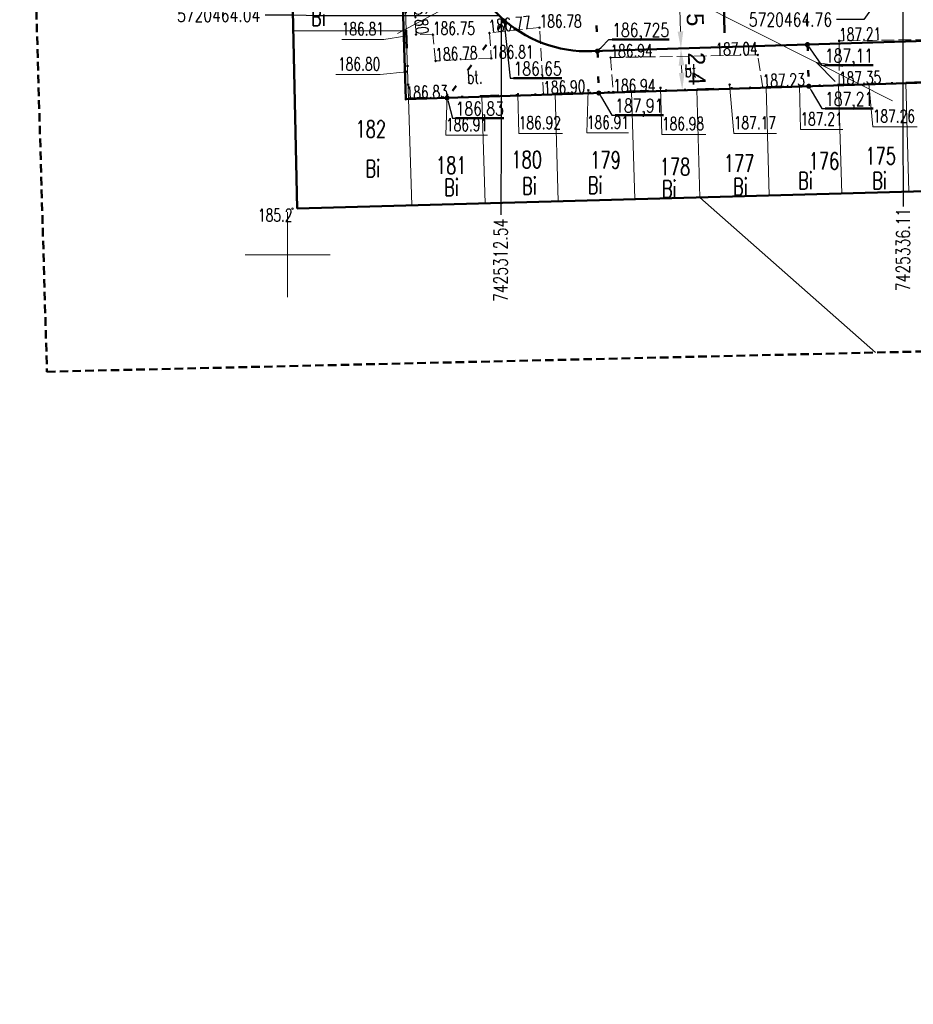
# Model space of a CAD drawing. Header units: metres. Extents: x 0 to 7425707, y -302 to 5720571.
# Tile 23 of 50: x 7425284 to 7425337, y 5720406 to 5720464. Entities that reach past the tile are written whole.
import ezdxf
from ezdxf import colors
from ezdxf.entities.mleader import LeaderData, LeaderLine
from ezdxf.enums import TextEntityAlignment as Align
from ezdxf.math import Vec2, Vec3

# ---------------------------------------------------------------- set-up
doc = ezdxf.new("R2010")
doc.units = ezdxf.units.M
doc.header["$LTSCALE"] = 0.5
doc.header["$PDMODE"] = 33
doc.header["$PDSIZE"] = 0.3
for name, pattern in [('1', [0]), ('13', [4, 1, -1, 0, -1, 0, -1]), ('1_1', [0]), ('1_2', [1.5, 1, -0.5]), ('1_EGBU_A', [0]), ('1_OTKJ', [2, 1.5, -0.5]), ('1_OTKU', [2, 1.5, -0.5]), ('1_SUEP_A', [0]), ('EGBB02', [2, 0.5, -1.5]), ('GUZ', [1.4, 0.7, -0.7])]:
    doc.linetypes.add(name, pattern=pattern)
doc.layers.get('0').update_dxf_attribs({"color": 250, "linetype": 'CONTINUOUS', "lineweight": 100})
doc.layers.get('Defpoints').update_dxf_attribs({"linetype": 'CONTINUOUS'})
for name, color, linetype, lineweight in [('DZIALKI_L_0', 7, '1', 18), ('EGBB_L_0', 7, '1_EGBU_A', 50), ('granica_PD', 6, '13', 50), ('H_WJAZDY_GARAZ_T_0', 7, 'CONTINUOUS', 18), ('kraweznik', 1, '1', 50), ('KRZYZE_LINIA_L_0', 7, '1_1', 20), ('NUMERY_DZIALEK_T_0', 7, 'CONTINUOUS', 18), ('OTK_E_T_3', 7, 'CONTINUOUS', 0), ('OTK_L_0', 7, '1_OTKJ', 18), ('OTK_L_4', 7, '1_OTKU', 18), ('OTR_T_0', 7, 'CONTINUOUS', 18), ('OTR_T_1', 7, 'CONTINUOUS', 18), ('SUEP_L_0', 1, '1_SUEP_A', 18)]:
    doc.layers.add(name, color=color, linetype=linetype, lineweight=lineweight)
for name, color, linetype, lineweight, true_color in [('NUMERY_UZYTKOW_T_0', 7, 'CONTINUOUS', 18, 0x008000), ('UZYTKI_L_0', 7, 'GUZ', 18, 0x008000), ('ZAKRES_OPRACOWANIA_L_0', 7, '1_2', 50, 0x00ea00)]:
    doc.layers.add(name, color=color, linetype=linetype, lineweight=lineweight, true_color=true_color)
doc.styles.add('PZT_1_500', font='arial.ttf')
doc.styles.get("Standard").update_dxf_attribs({"font": 'Simplex.SHX', "width": 0.75})
doc.dimstyles.new('PZT_1_500', dxfattribs={"dimtxt": 1, "dimasz": 1, "dimexe": 1, "dimexo": 2, "dimgap": 0.2, "dimtad": 1, "dimdec": 1, "dimzin": 1, "dimtxsty": 'PZT_1_500', "dimcen": 2.5, "dimclrd": 3, "dimclre": 3, "dimclrt": 3, "dimazin": 0, "dimtfac": 1, "dimtdec": 1, "dimtmove": 0, "dimatfit": 3, "dimfxl": 1, "dimfxlon": 1, "dimlwd": 18, "dimlwe": 18, "dimarcsym": 0})
doc.dimstyles.get("Standard").update_dxf_attribs({"dimtxt": 1, "dimasz": 1, "dimexe": 1, "dimexo": 1, "dimgap": 1, "dimtad": 1, "dimtxsty": 'Standard', "dimcen": 2.5, "dimadec": 0, "dimazin": 0, "dimtfac": 1, "dimtmove": 0, "dimatfit": 3, "dimfxl": 1, "dimarcsym": 0})

# ---------------------------------------------------------------- blocks, each defined once
blk = doc.blocks.new('1_OTRS')
at = {"linetype": 'Continuous'}
blk.add_circle((0, 0), 0.045, dxfattribs=at)
blk = doc.blocks.new('1_OTRN')
at = {"linetype": 'Continuous'}
blk.add_circle((0, 0), 0.045, dxfattribs=at)
blk = doc.blocks.new('*D863')
at = {"layer": 'Defpoints', "color": 0, "linetype": 'Continuous'}
for p in [(7425372.554, 5720507.935), (7425388.546, 5720507.922), (0, 0)]:
    blk.add_point(p, dxfattribs=at)
at = {"layer": 'kraweznik', "color": 0, "linetype": '1', "lineweight": -2}
for p, q in [((7425372.617, 5720507.935), (7425385.346, 5720507.935)), ((7425385.346, 5720507.935), (7425386.946, 5720507.922)), ((7425386.946, 5720507.922), (7425388.546, 5720507.922))]:
    blk.add_line(p, q, dxfattribs=at)
at = {"layer": 'kraweznik', "color": 0, "linetype": 'Continuous', "lineweight": 18, "insert": (7425391.278, 5720507.922), "char_height": 0.8, "attachment_point": 5}
blk.add_mtext('\\A1;5720507.94', dxfattribs=at)
blk = doc.blocks.new('*D859')
at = {"layer": 'Defpoints', "color": 0, "linetype": 'Continuous'}
for p in [(7425306.251, 5720539.77), (7425315.078, 5720539.753), (0, 0)]:
    blk.add_point(p, dxfattribs=at)
at = {"layer": 'kraweznik', "color": 0, "linetype": '1', "lineweight": -2}
for p, q in [((7425307.851, 5720539.77), (7425306.251, 5720539.77)), ((7425309.451, 5720539.753), (7425307.851, 5720539.77)), ((7425315.015, 5720539.753), (7425309.451, 5720539.753))]:
    blk.add_line(p, q, dxfattribs=at)
at = {"layer": 'kraweznik', "color": 0, "linetype": 'Continuous', "lineweight": 18, "insert": (7425303.532, 5720539.77), "char_height": 0.8, "attachment_point": 5}
blk.add_mtext('\\A1;5720539.75', dxfattribs=at)
blk = doc.blocks.new('*D862')
at = {"layer": 'Defpoints', "color": 0, "linetype": 'Continuous'}
for p in [(7425372.559, 5720507.933), (7425372.582, 5720499.481), (0, 0)]:
    blk.add_point(p, dxfattribs=at)
at = {"layer": 'kraweznik', "color": 0, "linetype": '1', "lineweight": -2}
for p, q in [((7425372.559, 5720507.87), (7425372.559, 5720502.681)), ((7425372.559, 5720502.681), (7425372.582, 5720501.081)), ((7425372.582, 5720501.081), (7425372.582, 5720499.481))]:
    blk.add_line(p, q, dxfattribs=at)
at = {"layer": 'kraweznik', "color": 0, "linetype": 'Continuous', "lineweight": 18, "insert": (7425372.582, 5720496.776), "char_height": 0.8, "attachment_point": 5, "rotation": 90}
blk.add_mtext('\\A1;7425372.56', dxfattribs=at)
blk = doc.blocks.new('*D858')
at = {"layer": 'Defpoints', "color": 0, "linetype": 'Continuous'}
for p in [(7425313.97, 5720548.332), (7425315.075, 5720539.82), (0, 0)]:
    blk.add_point(p, dxfattribs=at)
at = {"layer": 'kraweznik', "color": 0, "linetype": '1', "lineweight": -2}
for p, q in [((7425313.97, 5720546.732), (7425313.97, 5720548.332)), ((7425315.075, 5720545.132), (7425313.97, 5720546.732)), ((7425315.075, 5720539.883), (7425315.075, 5720545.132))]:
    blk.add_line(p, q, dxfattribs=at)
at = {"layer": 'kraweznik', "color": 0, "linetype": 'Continuous', "lineweight": 18, "insert": (7425313.97, 5720550.993), "char_height": 0.8, "attachment_point": 5, "rotation": 90}
blk.add_mtext('\\A1;7425315.08', dxfattribs=at)
blk = doc.blocks.new('*D857')
at = {"layer": 'Defpoints', "color": 0, "linetype": 'Continuous'}
for p in [(7425346.473, 5720546.48), (7425346.452, 5720522.385), (0, 0)]:
    blk.add_point(p, dxfattribs=at)
at = {"layer": 'kraweznik', "color": 0, "linetype": '1', "lineweight": -2}
for p, q in [((7425346.473, 5720544.88), (7425346.473, 5720546.48)), ((7425346.452, 5720543.28), (7425346.473, 5720544.88)), ((7425346.452, 5720522.448), (7425346.452, 5720543.28))]:
    blk.add_line(p, q, dxfattribs=at)
at = {"layer": 'kraweznik', "color": 0, "linetype": 'Continuous', "lineweight": 18, "insert": (7425346.473, 5720549.199), "char_height": 0.8, "attachment_point": 5, "rotation": 90}
blk.add_mtext('\\A1;7425346.45', dxfattribs=at)
blk = doc.blocks.new('*D860')
at = {"layer": 'Defpoints', "color": 0, "linetype": 'Continuous'}
for p in [(7425356.387, 5720540.25), (7425356.379, 5720516.89), (0, 0)]:
    blk.add_point(p, dxfattribs=at)
at = {"layer": 'kraweznik', "color": 0, "linetype": '1', "lineweight": -2}
for p, q in [((7425356.387, 5720538.65), (7425356.387, 5720540.25)), ((7425356.379, 5720537.05), (7425356.387, 5720538.65)), ((7425356.379, 5720516.952), (7425356.379, 5720537.05))]:
    blk.add_line(p, q, dxfattribs=at)
at = {"layer": 'kraweznik', "color": 0, "linetype": 'Continuous', "lineweight": 18, "insert": (7425356.387, 5720542.969), "char_height": 0.8, "attachment_point": 5, "rotation": 90}
blk.add_mtext('\\A1;7425356.38', dxfattribs=at)
blk = doc.blocks.new('*D861')
at = {"layer": 'Defpoints', "color": 0, "linetype": 'Continuous'}
for p in [(7425356.379, 5720516.89), (7425370.755, 5720516.917), (0, 0)]:
    blk.add_point(p, dxfattribs=at)
at = {"layer": 'kraweznik', "color": 0, "linetype": '1', "lineweight": -2}
for p, q in [((7425356.441, 5720516.89), (7425367.555, 5720516.89)), ((7425367.555, 5720516.89), (7425369.155, 5720516.917)), ((7425369.155, 5720516.917), (7425370.755, 5720516.917))]:
    blk.add_line(p, q, dxfattribs=at)
at = {"layer": 'kraweznik', "color": 0, "linetype": 'Continuous', "lineweight": 18, "insert": (7425373.402, 5720516.917), "char_height": 0.8, "attachment_point": 5}
blk.add_mtext('\\A1;5720516.89', dxfattribs=at)
blk = doc.blocks.new('*D864')
at = {"layer": 'Defpoints', "color": 0, "linetype": 'Continuous'}
for p in [(7425346.452, 5720522.385), (7425363.296, 5720522.396), (0, 0)]:
    blk.add_point(p, dxfattribs=at)
at = {"layer": 'kraweznik', "color": 0, "linetype": '1', "lineweight": -2}
for p, q in [((7425346.514, 5720522.385), (7425360.096, 5720522.385)), ((7425360.096, 5720522.385), (7425361.696, 5720522.396)), ((7425361.696, 5720522.396), (7425363.296, 5720522.396))]:
    blk.add_line(p, q, dxfattribs=at)
at = {"layer": 'kraweznik', "color": 0, "linetype": 'Continuous', "lineweight": 18, "insert": (7425366, 5720522.396), "char_height": 0.8, "attachment_point": 5}
blk.add_mtext('\\A1;5720522.39', dxfattribs=at)
blk = doc.blocks.new('*D867')
at = {"layer": 'Defpoints', "color": 0, "linetype": 'Continuous'}
for p in [(7425310.256, 5720522.817), (7425311.343, 5720502.677), (0, 0)]:
    blk.add_point(p, dxfattribs=at)
at = {"layer": 'kraweznik', "color": 0, "linetype": '1', "lineweight": -2}
for p, q in [((7425310.256, 5720521.217), (7425310.256, 5720522.817)), ((7425311.343, 5720519.617), (7425310.256, 5720521.217)), ((7425311.343, 5720502.739), (7425311.343, 5720519.617))]:
    blk.add_line(p, q, dxfattribs=at)
at = {"layer": 'kraweznik', "color": 0, "linetype": 'Continuous', "lineweight": 18, "insert": (7425310.256, 5720525.435), "char_height": 0.8, "attachment_point": 5, "rotation": 90}
blk.add_mtext('\\A1;7425311.34', dxfattribs=at)
blk = doc.blocks.new('*D868')
at = {"layer": 'Defpoints', "color": 0, "linetype": 'Continuous'}
for p in [(7425298.267, 5720502.707), (7425311.343, 5720502.677), (0, 0)]:
    blk.add_point(p, dxfattribs=at)
at = {"layer": 'kraweznik', "color": 0, "linetype": '1', "lineweight": -2}
for p, q in [((7425299.867, 5720502.707), (7425298.267, 5720502.707)), ((7425301.467, 5720502.677), (7425299.867, 5720502.707)), ((7425311.281, 5720502.677), (7425301.467, 5720502.677))]:
    blk.add_line(p, q, dxfattribs=at)
at = {"layer": 'kraweznik', "color": 0, "linetype": 'Continuous', "lineweight": 18, "insert": (7425295.548, 5720502.707), "char_height": 0.8, "attachment_point": 5}
blk.add_mtext('\\A1;5720502.68', dxfattribs=at)
blk = doc.blocks.new('*D869')
at = {"layer": 'Defpoints', "color": 0, "linetype": 'Continuous'}
for p in [(7425336.114, 5720464.764), (7425336.129, 5720452.838), (0, 0)]:
    blk.add_point(p, dxfattribs=at)
at = {"layer": 'kraweznik', "color": 0, "linetype": '1', "lineweight": -2}
for p, q in [((7425336.114, 5720464.702), (7425336.114, 5720456.038)), ((7425336.114, 5720456.038), (7425336.129, 5720454.438)), ((7425336.129, 5720454.438), (7425336.129, 5720452.838))]:
    blk.add_line(p, q, dxfattribs=at)
at = {"layer": 'kraweznik', "color": 0, "linetype": 'Continuous', "lineweight": 18, "insert": (7425336.129, 5720450.305), "char_height": 0.8, "attachment_point": 5, "rotation": 90}
blk.add_mtext('\\A1;7425336.11', dxfattribs=at)
blk = doc.blocks.new('*D870')
at = {"layer": 'Defpoints', "color": 0, "linetype": 'Continuous'}
for p in [(7425312.536, 5720464.037), (7425312.512, 5720452.345), (0, 0)]:
    blk.add_point(p, dxfattribs=at)
at = {"layer": 'kraweznik', "color": 0, "linetype": '1', "lineweight": -2}
for p, q in [((7425312.536, 5720463.974), (7425312.536, 5720455.545)), ((7425312.536, 5720455.545), (7425312.512, 5720453.945)), ((7425312.512, 5720453.945), (7425312.512, 5720452.345))]:
    blk.add_line(p, q, dxfattribs=at)
at = {"layer": 'kraweznik', "color": 0, "linetype": 'Continuous', "lineweight": 18, "insert": (7425312.512, 5720449.67), "char_height": 0.8, "attachment_point": 5, "rotation": 90}
blk.add_mtext('\\A1;7425312.54', dxfattribs=at)
blk = doc.blocks.new('*D871')
at = {"layer": 'Defpoints', "color": 0, "linetype": 'Continuous'}
for p in [(7425298.684, 5720464.072), (7425312.536, 5720464.037), (0, 0)]:
    blk.add_point(p, dxfattribs=at)
at = {"layer": 'kraweznik', "color": 0, "linetype": '1', "lineweight": -2}
for p, q in [((7425300.284, 5720464.072), (7425298.684, 5720464.072)), ((7425301.884, 5720464.037), (7425300.284, 5720464.072)), ((7425312.473, 5720464.037), (7425301.884, 5720464.037))]:
    blk.add_line(p, q, dxfattribs=at)
at = {"layer": 'kraweznik', "color": 0, "linetype": 'Continuous', "lineweight": 18, "insert": (7425295.951, 5720464.072), "char_height": 0.8, "attachment_point": 5}
blk.add_mtext('\\A1;5720464.04', dxfattribs=at)
blk = doc.blocks.new('*D872')
at = {"layer": 'Defpoints', "color": 0, "linetype": 'Continuous'}
for p in [(7425357.967, 5720465.439), (7425376.737, 5720465.474), (0, 0)]:
    blk.add_point(p, dxfattribs=at)
at = {"layer": 'kraweznik', "color": 0, "linetype": '1', "lineweight": -2}
for p, q in [((7425358.029, 5720465.439), (7425373.537, 5720465.439)), ((7425373.537, 5720465.439), (7425375.137, 5720465.474)), ((7425375.137, 5720465.474), (7425376.737, 5720465.474))]:
    blk.add_line(p, q, dxfattribs=at)
at = {"layer": 'kraweznik', "color": 0, "linetype": 'Continuous', "lineweight": 18, "insert": (7425379.47, 5720465.474), "char_height": 0.8, "attachment_point": 5}
blk.add_mtext('\\A1;5720465.44', dxfattribs=at)
blk = doc.blocks.new('*D873')
at = {"layer": 'Defpoints', "color": 0, "linetype": 'Continuous'}
for p in [(7425357.967, 5720465.439), (7425357.974, 5720452.683), (0, 0)]:
    blk.add_point(p, dxfattribs=at)
at = {"layer": 'kraweznik', "color": 0, "linetype": '1', "lineweight": -2}
for p, q in [((7425357.967, 5720465.376), (7425357.967, 5720455.883)), ((7425357.967, 5720455.883), (7425357.974, 5720454.283)), ((7425357.974, 5720454.283), (7425357.974, 5720452.683))]:
    blk.add_line(p, q, dxfattribs=at)
at = {"layer": 'kraweznik', "color": 0, "linetype": 'Continuous', "lineweight": 18, "insert": (7425357.974, 5720449.964), "char_height": 0.8, "attachment_point": 5, "rotation": 90}
blk.add_mtext('\\A1;7425357.97', dxfattribs=at)
blk = doc.blocks.new('*D876')
at = {"layer": 'Defpoints', "color": 0, "linetype": 'Continuous'}
for p in [(7425336.114, 5720464.764), (7425332.225, 5720463.807), (0, 0)]:
    blk.add_point(p, dxfattribs=at)
at = {"layer": 'kraweznik', "color": 0, "linetype": '1', "lineweight": -2}
for p, q in [((7425334.514, 5720464.764), (7425333.825, 5720463.807)), ((7425336.052, 5720464.764), (7425334.514, 5720464.764)), ((7425333.825, 5720463.807), (7425332.225, 5720463.807))]:
    blk.add_line(p, q, dxfattribs=at)
at = {"layer": 'kraweznik', "color": 0, "linetype": 'Continuous', "lineweight": 18, "insert": (7425329.521, 5720463.807), "char_height": 0.8, "attachment_point": 5}
blk.add_mtext('\\A1;5720464.76', dxfattribs=at)
blk = doc.blocks.new('*D879')
at = {"layer": 'Defpoints', "color": 0, "linetype": 'Continuous'}
for p in [(7425325.676, 5720501.48), (7425334.975, 5720501.654), (0, 0)]:
    blk.add_point(p, dxfattribs=at)
at = {"layer": 'kraweznik', "color": 0, "linetype": '1', "lineweight": -2}
for p, q in [((7425327.276, 5720501.48), (7425325.676, 5720501.48)), ((7425328.876, 5720501.654), (7425327.276, 5720501.48)), ((7425334.913, 5720501.654), (7425328.876, 5720501.654))]:
    blk.add_line(p, q, dxfattribs=at)
at = {"layer": 'kraweznik', "color": 0, "linetype": 'Continuous', "lineweight": 18, "insert": (7425323.015, 5720501.48), "char_height": 0.8, "attachment_point": 5}
blk.add_mtext('\\A1;5720501.65', dxfattribs=at)
blk = doc.blocks.new('*D880')
at = {"layer": 'Defpoints', "color": 0, "linetype": 'Continuous'}
for p in [(7425335.051, 5720552.379), (7425334.975, 5720501.654), (0, 0)]:
    blk.add_point(p, dxfattribs=at)
at = {"layer": 'kraweznik', "color": 0, "linetype": '1', "lineweight": -2}
for p, q in [((7425335.051, 5720550.779), (7425335.051, 5720552.379)), ((7425334.975, 5720549.179), (7425335.051, 5720550.779)), ((7425334.975, 5720501.716), (7425334.975, 5720549.179))]:
    blk.add_line(p, q, dxfattribs=at)
at = {"layer": 'kraweznik', "color": 0, "linetype": 'Continuous', "lineweight": 18, "insert": (7425335.051, 5720555.098), "char_height": 0.8, "attachment_point": 5, "rotation": 90}
blk.add_mtext('\\A1;7425334.98', dxfattribs=at)
blk = doc.blocks.new('*D881')
at = {"layer": 'Defpoints', "color": 0, "linetype": 'Continuous'}
for p in [(7425329.518, 5720503.859), (7425335.962, 5720503.437), (0, 0)]:
    blk.add_point(p, dxfattribs=at)
at = {"layer": 'kraweznik', "color": 0, "linetype": '1', "lineweight": -2}
for p, q in [((7425331.118, 5720503.859), (7425329.518, 5720503.859)), ((7425332.718, 5720503.437), (7425331.118, 5720503.859)), ((7425335.9, 5720503.437), (7425332.718, 5720503.437))]:
    blk.add_line(p, q, dxfattribs=at)
at = {"layer": 'kraweznik', "color": 0, "linetype": 'Continuous', "lineweight": 18, "insert": (7425326.785, 5720503.859), "char_height": 0.8, "attachment_point": 5}
blk.add_mtext('\\A1;5720503.44', dxfattribs=at)
blk = doc.blocks.new('*D882')
at = {"layer": 'Defpoints', "color": 0, "linetype": 'Continuous'}
for p in [(7425336.102, 5720552.229), (7425335.962, 5720503.437), (0, 0)]:
    blk.add_point(p, dxfattribs=at)
at = {"layer": 'kraweznik', "color": 0, "linetype": '1', "lineweight": -2}
for p, q in [((7425336.102, 5720550.629), (7425336.102, 5720552.229)), ((7425335.962, 5720549.029), (7425336.102, 5720550.629)), ((7425335.962, 5720503.499), (7425335.962, 5720549.029))]:
    blk.add_line(p, q, dxfattribs=at)
at = {"layer": 'kraweznik', "color": 0, "linetype": 'Continuous', "lineweight": 18, "insert": (7425336.102, 5720554.933), "char_height": 0.8, "attachment_point": 5, "rotation": 90}
blk.add_mtext('\\A1;7425335.96', dxfattribs=at)
blk = doc.blocks.new('_Dot')
at = {"color": 0, "linetype": 'ByBlock', "lineweight": -2, "transparency": 16777216}
blk.add_line((-0.5, 0), (-1, 0), dxfattribs=at)
at = {"color": 0, "linetype": 'ByBlock', "transparency": 16777216, "const_width": 0.5}
blk.add_lwpolyline([(-0.25, 0, 1), (0.25, 0, 1)], format="xyb", close=True, dxfattribs=at)
blk = doc.blocks.new('*D933')
at = {"layer": 'Defpoints', "color": 0, "linetype": 'Continuous'}
for p in [(7425322.954, 5720466.609), (7425323.093, 5720462.111), (7425323.093, 5720462.111)]:
    blk.add_point(p, dxfattribs=at)
at = {"layer": 'kraweznik', "color": 3, "linetype": 'Continuous', "lineweight": 18}
for p, q in [((7425324.953, 5720466.671), (7425323.954, 5720466.64)), ((7425322.985, 5720465.61), (7425323.062, 5720463.111)), ((7425325.092, 5720462.173), (7425324.093, 5720462.142))]:
    blk.add_line(p, q, dxfattribs=at)
at = {"layer": 'kraweznik', "color": 3, "linetype": 'Continuous'}
for points in [[(7425323.152, 5720465.615), (7425322.819, 5720465.605), (7425322.954, 5720466.609)], [(7425322.896, 5720463.106), (7425323.229, 5720463.116), (7425323.093, 5720462.111)]]:
    blk.add_solid(points, dxfattribs=at)
at = {"layer": 'kraweznik', "color": 3, "linetype": 'Continuous', "insert": (7425323.822, 5720464.385), "char_height": 1, "attachment_point": 5, "rotation": 271.76785, "style": 'PZT_1_500'}
blk.add_mtext('4,5', dxfattribs=at)
blk = doc.blocks.new('*D935')
at = {"layer": 'Defpoints', "color": 0, "linetype": 'Continuous'}
for p in [(7425323.093, 5720462.111), (7425323.169, 5720459.683), (7425323.169, 5720459.683)]:
    blk.add_point(p, dxfattribs=at)
at = {"layer": 'kraweznik', "color": 3, "linetype": 'Continuous', "lineweight": 18}
for p, q in [((7425325.092, 5720462.174), (7425324.093, 5720462.143)), ((7425323.124, 5720461.112), (7425323.138, 5720460.683)), ((7425325.168, 5720459.746), (7425324.169, 5720459.715))]:
    blk.add_line(p, q, dxfattribs=at)
at = {"layer": 'kraweznik', "color": 3, "linetype": 'Continuous'}
for points in [[(7425323.291, 5720461.117), (7425322.958, 5720461.107), (7425323.093, 5720462.111)], [(7425322.971, 5720460.678), (7425323.304, 5720460.688), (7425323.169, 5720459.683)]]:
    blk.add_solid(points, dxfattribs=at)
at = {"layer": 'kraweznik', "color": 3, "linetype": 'Continuous', "insert": (7425323.932, 5720460.922), "char_height": 1, "attachment_point": 5, "rotation": 271.79458, "style": 'PZT_1_500'}
blk.add_mtext('2,4', dxfattribs=at)
blk = doc.blocks.new('*D1088')
at = {"layer": 'Defpoints', "color": 0, "linetype": 'Continuous'}
for p in [(7425420.151, 5720542.229), (7425416.228, 5720541.21), (1199865.73, 924384.672)]:
    blk.add_point(p, dxfattribs=at)
at = {"layer": 'kraweznik', "color": 0, "linetype": '1', "lineweight": -2}
for p, q in [((7425417.828, 5720541.21), (7425418.551, 5720542.229)), ((7425418.551, 5720542.229), (7425420.151, 5720542.229)), ((7425416.29, 5720541.21), (7425417.828, 5720541.21))]:
    blk.add_line(p, q, dxfattribs=at)
at = {"layer": 'kraweznik', "color": 0, "linetype": 'Continuous', "lineweight": 18, "insert": (7425422.441, 5720542.229), "char_height": 0.8, "attachment_point": 5}
blk.add_mtext('\\A1;\\A1;00000000', dxfattribs=at)

msp = doc.modelspace()

# ---------------------------------------------------------------- linework, layer by layer
at = {"layer": 'DZIALKI_L_0', "linetype": '1'}
for p, q in [((7425300.23, 5720467.39), (7425300.32, 5720463.14)), ((7425306.97, 5720463.14), (7425306.84, 5720467.39)), ((7425306.97, 5720463.14), (7425300.32, 5720463.14)), ((7425300.32, 5720463.14), (7425300.56, 5720452.71)), ((7425307.1, 5720459.18), (7425306.97, 5720463.14)), ((7425340.23, 5720460.23), (7425336.29, 5720460.1)), ((7425324.02, 5720459.71), (7425320.19, 5720459.59)), ((7425328.09, 5720459.84), (7425324.02, 5720459.71)), ((7425324.21, 5720453.36), (7425324.02, 5720459.71)), ((7425332.34, 5720459.97), (7425328.09, 5720459.84)), ((7425328.28, 5720453.47), (7425328.09, 5720459.84)), ((7425336.29, 5720460.1), (7425332.34, 5720459.97)), ((7425332.53, 5720453.58), (7425332.34, 5720459.97)), ((7425336.48, 5720453.7), (7425336.29, 5720460.1)), ((7425311.4, 5720459.31), (7425307.1, 5720459.18)), ((7425307.1, 5720459.18), (7425307.29, 5720452.9)), ((7425315.7, 5720459.45), (7425311.4, 5720459.31)), ((7425311.59, 5720453.01), (7425311.4, 5720459.31)), ((7425320.19, 5720459.59), (7425315.7, 5720459.45)), ((7425315.89, 5720453.14), (7425315.7, 5720459.45)), ((7425320.39, 5720453.26), (7425320.19, 5720459.59)), ((7425320.39, 5720453.26), (7425324.21, 5720453.36)), ((7425324.21, 5720453.36), (7425328.28, 5720453.47)), ((7425324.21, 5720453.36), (7425334.523, 5720444.254)), ((7425328.28, 5720453.47), (7425332.53, 5720453.58)), ((7425332.53, 5720453.58), (7425336.48, 5720453.7)), ((7425336.48, 5720453.7), (7425340.43, 5720453.8)), ((7425300.56, 5720452.71), (7425307.29, 5720452.9)), ((7425307.29, 5720452.9), (7425311.59, 5720453.01)), ((7425311.59, 5720453.01), (7425315.89, 5720453.14)), ((7425315.89, 5720453.14), (7425320.39, 5720453.26))]:
    msp.add_line(p, q, dxfattribs=at)
at = {"layer": 'EGBB_L_0', "linetype": '1_EGBU_A'}
for p, q in [((7425306.94, 5720459.13), (7425306, 5720488.68)), ((7425299.86, 5720483.91), (7425300.56, 5720452.71)), ((7425357.08, 5720460.75), (7425306.94, 5720459.13)), ((7425300.56, 5720452.71), (7425357.27, 5720454.27))]:
    msp.add_line(p, q, dxfattribs=at)
at = {"layer": 'granica_PD', "ltscale": 2}
msp.add_lwpolyline([(7425306.84, 5720467.39), (7425306.97, 5720463.14), (7425307.1, 5720459.18), (7425311.4, 5720459.31), (7425315.7, 5720459.45), (7425320.19, 5720459.589), (7425324.02, 5720459.71), (7425328.09, 5720459.84), (7425332.34, 5720459.97), (7425336.29, 5720460.1), (7425340.23, 5720460.23), (7425344.68, 5720460.37), (7425348.43, 5720460.49), (7425352.58, 5720460.61), (7425357.08, 5720460.76), (7425357.08, 5720460.76), (7425356.79, 5720468.26)], dxfattribs=at)
at = {"layer": 'H_WJAZDY_GARAZ_T_0', "linetype": 'Continuous'}
for p, q in [((7425303.181, 5720462.638), (7425305.651, 5720462.638)), ((7425306.89, 5720462.83), (7425305.651, 5720462.638)), ((7425302.832, 5720460.578), (7425305.437, 5720460.578)), ((7425306.98, 5720460.75), (7425305.437, 5720460.578)), ((7425317.65, 5720459.66), (7425317.566, 5720457.153)), ((7425321.89, 5720459.8), (7425321.978, 5720457.07)), ((7425325.95, 5720459.99), (7425326.196, 5720457.126)), ((7425330.06, 5720459.93), (7425330.109, 5720457.348)), ((7425334.12, 5720460.04), (7425334.355, 5720457.514)), ((7425309.37, 5720459.4), (7425309.296, 5720457.015)), ((7425313.52, 5720459.43), (7425313.57, 5720457.126)), ((7425330.109, 5720457.348), (7425332.606, 5720457.348)), ((7425334.355, 5720457.514), (7425336.961, 5720457.514)), ((7425309.296, 5720457.015), (7425311.739, 5720457.015)), ((7425313.57, 5720457.126), (7425316.148, 5720457.126)), ((7425317.566, 5720457.153), (7425320.009, 5720457.153)), ((7425321.978, 5720457.07), (7425324.557, 5720457.07)), ((7425326.196, 5720457.126), (7425328.694, 5720457.126))]:
    msp.add_line(p, q, dxfattribs=at)
at = {"layer": 'kraweznik', "color": 5, "linetype": 'EGBB02', "ltscale": 1.5}
for p, q in [((7425317.935, 5720470.77), (7425309.364, 5720459.208)), ((7425330.398, 5720466.839), (7425330.595, 5720459.894)), ((7425318.046, 5720466.458), (7425318.272, 5720459.496))]:
    msp.add_line(p, q, dxfattribs=at)
at = {"layer": 'kraweznik', "color": 4, "linetype": 'Continuous'}
msp.add_line((7425352.789, 5720463.028), (7425317.853, 5720461.95), dxfattribs=at)
at = {"layer": 'kraweznik', "color": 150, "linetype": 'Continuous', "true_color": 0x2495ff, "flags": 128}
msp.add_lwpolyline([(7425325.643, 5720463.029), (7425325.594, 5720465.853), (7425325.191, 5720464.937)], dxfattribs=at)
at = {"layer": 'kraweznik', "color": 4, "linetype": 'Continuous'}
msp.add_arc((7425317.621, 5720469.446), 7.5, 181.76785, 271.76785, dxfattribs=at)
at = {"layer": 'KRZYZE_LINIA_L_0', "linetype": '1_1'}
for p, q in [((7425300, 5720447.5), (7425300, 5720452.5)), ((7425297.5, 5720450), (7425302.5, 5720450))]:
    msp.add_line(p, q, dxfattribs=at)
at = {"layer": 'OTK_L_0', "linetype": '1_OTKJ'}
for p, q in [((7425307.54, 5720462.93), (7425307.21, 5720467.61)), ((7425314.79, 5720463.34), (7425311.85, 5720463.02)), ((7425315.023, 5720459.391), (7425314.79, 5720463.34)), ((7425308.53, 5720462.92), (7425307.54, 5720462.93)), ((7425308.69, 5720461.38), (7425308.53, 5720462.92)), ((7425311.85, 5720463.02), (7425311.96, 5720461.53)), ((7425344.61, 5720462.74), (7425332.38, 5720462.56)), ((7425332.38, 5720462.56), (7425332.38, 5720459.952)), ((7425311.96, 5720461.53), (7425308.69, 5720461.38)), ((7425327.6, 5720461.73), (7425318.96, 5720461.58)), ((7425318.96, 5720461.58), (7425319.123, 5720459.524)), ((7425327.904, 5720459.807), (7425327.6, 5720461.73)), ((7425332.38, 5720459.952), (7425327.904, 5720459.807)), ((7425319.123, 5720459.524), (7425315.023, 5720459.391))]:
    msp.add_line(p, q, dxfattribs=at)
at = {"layer": 'OTK_L_4', "linetype": '1_OTKU'}
for p, q in [((7425306.054, 5720486.98), (7425306.94, 5720459.13)), ((7425307.54, 5720462.93), (7425307.21, 5720467.61)), ((7425314.79, 5720463.34), (7425311.85, 5720463.02)), ((7425315.023, 5720459.391), (7425314.79, 5720463.34)), ((7425308.53, 5720462.92), (7425307.54, 5720462.93)), ((7425308.69, 5720461.38), (7425308.53, 5720462.92)), ((7425311.85, 5720463.02), (7425311.96, 5720461.53)), ((7425344.61, 5720462.74), (7425332.38, 5720462.56)), ((7425332.38, 5720462.56), (7425332.38, 5720459.952)), ((7425311.96, 5720461.53), (7425308.69, 5720461.38)), ((7425327.6, 5720461.73), (7425318.96, 5720461.58)), ((7425318.96, 5720461.58), (7425319.123, 5720459.524)), ((7425327.904, 5720459.807), (7425327.6, 5720461.73)), ((7425332.38, 5720459.952), (7425344.66, 5720460.349)), ((7425319.123, 5720459.524), (7425327.904, 5720459.807)), ((7425306.94, 5720459.13), (7425315.023, 5720459.391))]:
    msp.add_line(p, q, dxfattribs=at)
at = {"layer": 'SUEP_L_0', "linetype": '1_SUEP_A'}
for p, q in [((7425321.212, 5720466.255), (7425331.042, 5720461.287)), ((7425310.867, 5720465.361), (7425306.458, 5720463.002)), ((7425331.042, 5720461.287), (7425335.504, 5720459.032)), ((7425332.606, 5720461.057), (7425331.042, 5720461.287)), ((7425331.042, 5720461.287), (7425332.155, 5720460.164))]:
    msp.add_line(p, q, dxfattribs=at)
at = {"layer": 'UZYTKI_L_0', "linetype": 'GUZ'}
for p, q in [((7425300.23, 5720467.39), (7425300.32, 5720463.14)), ((7425300.32, 5720463.14), (7425300.56, 5720452.71)), ((7425320.39, 5720453.26), (7425324.21, 5720453.36)), ((7425324.21, 5720453.36), (7425328.28, 5720453.47)), ((7425328.28, 5720453.47), (7425332.53, 5720453.58)), ((7425332.53, 5720453.58), (7425336.48, 5720453.7)), ((7425336.48, 5720453.7), (7425340.43, 5720453.8)), ((7425300.56, 5720452.71), (7425307.29, 5720452.9)), ((7425307.29, 5720452.9), (7425311.59, 5720453.01)), ((7425311.59, 5720453.01), (7425315.89, 5720453.14)), ((7425315.89, 5720453.14), (7425320.39, 5720453.26))]:
    msp.add_line(p, q, dxfattribs=at)
at = {"layer": 'ZAKRES_OPRACOWANIA_L_0', "linetype": '1_2'}
for p, q in [((7425283.38, 5720528.04), (7425285.87, 5720443.13)), ((7425283.38, 5720528.04), (7425285.87, 5720443.13)), ((7425285.87, 5720443.13), (7425370.25, 5720445.08)), ((7425285.87, 5720443.13), (7425370.25, 5720445.08))]:
    msp.add_line(p, q, dxfattribs=at)

# ---------------------------------------------------------------- block references
at = {"layer": 'H_WJAZDY_GARAZ_T_0'}
for p in [(7425306.89, 5720462.83), (7425306.98, 5720460.75), (7425317.65, 5720459.66), (7425321.89, 5720459.8), (7425325.95, 5720459.99), (7425330.06, 5720459.93), (7425334.12, 5720460.04), (7425309.37, 5720459.4), (7425313.52, 5720459.43)]:
    msp.add_blockref('1_OTRS', p, dxfattribs=at)
at = {"layer": 'OTR_T_0'}
for p in [(7425314.79, 5720463.34), (7425307.54, 5720462.93), (7425308.53, 5720462.92), (7425311.85, 5720463.02), (7425332.38, 5720462.56), (7425308.69, 5720461.38), (7425311.96, 5720461.53), (7425318.96, 5720461.58), (7425327.6, 5720461.73), (7425327.9, 5720459.83), (7425332.38, 5720459.98), (7425306.94, 5720459.13), (7425315.02, 5720459.43), (7425319.12, 5720459.56)]:
    msp.add_blockref('1_OTRS', p, dxfattribs=at)
at = {"layer": 'OTR_T_1'}
msp.add_blockref('1_OTRN', (7425300.286, 5720452.7), dxfattribs=at)

# ---------------------------------------------------------------- texts
at = {"layer": 'H_WJAZDY_GARAZ_T_0', "width": 0.7}
for s, p in [('186.81', (7425305.651, 5720462.888)), ('186.80', (7425305.437, 5720460.828))]:
    msp.add_text(s, height=0.75, dxfattribs=at).set_placement(p, align=Align.RIGHT)
for s, p in [('187.26', (7425334.355, 5720458.514)), ('186.91', (7425309.296, 5720458.015)), ('186.92', (7425313.57, 5720458.126)), ('186.91', (7425317.566, 5720458.153)), ('186.98', (7425321.978, 5720458.07)), ('187.17', (7425326.196, 5720458.126)), ('187.21', (7425330.109, 5720458.348))]:
    msp.add_text(s, height=0.75, dxfattribs=at).set_placement(p, align=Align.TOP_LEFT)
at = {"layer": 'NUMERY_DZIALEK_T_0', "width": 0.7}
for s, p in [('182', (7425303.98, 5720457.88)), ('175', (7425333.918, 5720456.302)), ('181', (7425308.707, 5720455.751)), ('180', (7425313.137, 5720456.091)), ('179', (7425317.764, 5720456.062)), ('178', (7425321.84, 5720455.663)), ('177', (7425325.606, 5720455.876)), ('176', (7425330.59, 5720456))]:
    msp.add_text(s, height=1, dxfattribs=at).set_placement(p, align=Align.TOP_LEFT)
at = {"layer": 'NUMERY_UZYTKOW_T_0', "width": 0.7}
for p in [(7425301.371, 5720464.439), (7425304.568, 5720455.559), (7425309.186, 5720454.449), (7425313.759, 5720454.537), (7425317.622, 5720454.582), (7425326.147, 5720454.493), (7425329.965, 5720454.848), (7425334.317, 5720454.848), (7425321.973, 5720454.36)]:
    msp.add_text('Bi', height=1, dxfattribs=at).set_placement(p, align=Align.TOP_LEFT)
at = {"layer": 'OTK_E_T_3', "lineweight": 9, "width": 0.7}
for rotation, p in [(1.6847, (7425310.99, 5720460.426)), (2.4343, (7425323.759, 5720460.82))]:
    msp.add_text('bt.', height=0.75, rotation=rotation, dxfattribs=at).set_placement(p, align=Align.MIDDLE)
at = {"layer": 'OTR_T_0', "lineweight": 9, "width": 0.7}
for s, rotation, p in [('186.80', 274.03341, (7425307.54, 5720462.93)), ('187.04', 0.99463, (7425327.6, 5720461.73))]:
    msp.add_text(s, height=0.75, rotation=rotation, dxfattribs=at).set_placement(p, align=Align.RIGHT)
for s, rotation, p in [('186.77', 6.21183, (7425311.85, 5720463.02)), ('187.21', 0.84322, (7425332.38, 5720462.56)), ('186.78', 2.62642, (7425308.69, 5720461.38)), ('186.94', 0.99463, (7425318.96, 5720461.58)), ('186.90', 1.81608, (7425315.02, 5720459.43)), ('187.23', 1.91766, (7425327.9, 5720459.83)), ('187.35', 1.44725, (7425332.38, 5720459.98)), ('186.83', 1.85056, (7425306.94, 5720459.13))]:
    msp.add_text(s, height=0.75, rotation=rotation, dxfattribs=at).set_placement(p)
for s, p in [('186.78', (7425314.79, 5720463.34)), ('186.75', (7425308.53, 5720462.92)), ('186.81', (7425311.96, 5720461.53)), ('186.94', (7425319.12, 5720459.56))]:
    msp.add_text(s, height=0.75, dxfattribs=at).set_placement(p)
at = {"layer": 'OTR_T_1', "lineweight": 9, "width": 0.7}
msp.add_text('185.2', height=0.75, dxfattribs=at).set_placement((7425300.286, 5720452.7), align=Align.TOP_RIGHT)

# ---------------------------------------------------------------- dimensions: what is measured, and where the dimension line sits
at = {"layer": 'kraweznik', "color": 1, "linetype": '1', "lineweight": 18}
for feature_location, offset, dtype, picture, middle in [((7425334.975484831, 5720501.653878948), (0.075181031, 50.725272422), 1, '*D880', (7425335.050665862, 5720555.097722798)), ((7425335.962379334, 5720503.436625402), (0.139382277, 48.79257797), 1, '*D882', (7425336.101761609, 5720554.933489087)), ((7425315.075, 5720539.82), (-1.105430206, 8.511728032), 1, '*D858', (7425313.969569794, 5720550.993156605)), ((7425346.451970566, 5720522.385237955), (0.021037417, 24.094936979), 1, '*D857', (7425346.473007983, 5720549.198746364)), ((7425356.378823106, 5720516.889921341), (0.008152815, 23.360047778), 1, '*D860', (7425356.386975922, 5720542.968540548)), ((7425315.077735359, 5720539.753417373), (-8.826701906, 0.01616815), 0, '*D859', (7425303.532462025, 5720539.769585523)), ((7425311.343284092, 5720502.676768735), (-1.086986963, 20.140150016), 1, '*D867', (7425310.256297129, 5720525.435490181)), ((7425346.451970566, 5720522.385237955), (16.843906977, 0.010688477), 0, '*D864', (7425366.000163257, 5720522.395926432)), ((7425356.378823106, 5720516.889921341), (14.375728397, 0.026953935), 0, '*D861', (7425373.40169436, 5720516.916875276)), ((7425372.554372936, 5720507.935444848), (15.991205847, -0.013239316), 0, '*D863', (7425391.278435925, 5720507.922205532)), ((7425372.559194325, 5720507.932775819), (0.022867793, -8.452183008), 1, '*D862', (7425372.582062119, 5720496.776307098)), ((7425335.962379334, 5720503.436625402), (-6.444260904, 0.422139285), 0, '*D881', (7425326.785261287, 5720503.858764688)), ((7425311.343284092, 5720502.676768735), (-13.076372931, 0.030516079), 0, '*D868', (7425295.548339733, 5720502.707284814)), ((7425334.975484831, 5720501.653878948), (-9.299056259, -0.173878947), 0, '*D879', (7425323.015000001, 5720501.48)), ((7425357.966834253, 5720465.438905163), (18.770397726, 0.035033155), 0, '*D872', (7425379.470089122, 5720465.473938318)), ((7425357.966834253, 5720465.438905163), (0.007106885, -12.755898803), 1, '*D873', (7425357.973941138, 5720449.964434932)), ((7425336.114060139, 5720464.764429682), (0.014777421, -11.926403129), 1, '*D869', (7425336.128837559, 5720450.30516941)), ((7425336.114060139, 5720464.764429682), (-3.888760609, -0.957561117), 0, '*D876', (7425329.521013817, 5720463.806868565)), ((7425312.535891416, 5720464.036700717), (-13.852339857, 0.03491164), 0, '*D871', (7425295.950694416, 5720464.071612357)), ((7425312.535891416, 5720464.036700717), (-0.02386143, -11.691375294), 1, '*D870', (7425312.512029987, 5720449.669611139))]:
    dim = msp.add_ordinate_dim(feature_location=feature_location, offset=offset, dtype=dtype, origin=(0, 0), dimstyle='Standard', override={"dimtxt": 0.8, "dimasz": 0.8, "dimexe": 0.5, "dimexo": 0.0625, "dimgap": 0.09, "dimtad": 0, "dimzin": 0, "dimdsep": 46, "dimtxsty": 'Standard', "dimcen": 0.09, "dimtdec": 4, "dimtofl": 0, "dimtolj": 1, "dimtzin": 0}, dxfattribs=at)
    dim.commit()
    dim.dimension.update_dxf_attribs({"geometry": picture, "text_midpoint": middle})
dim = msp.add_ordinate_dim(feature_location=(7425416.228, 5720541.21), offset=(3.923, 1.018), dtype=0, origin=(1199865.73, 924384.672), text='\\A1;00000000', dimstyle='Standard', override={"dimtxt": 0.8, "dimasz": 0.8, "dimexe": 0.5, "dimexo": 0.0625, "dimgap": 0.09, "dimtad": 0, "dimzin": 0, "dimdsep": 46, "dimtxsty": 'Standard', "dimcen": 0.09, "dimtdec": 4, "dimtofl": 0, "dimtolj": 1, "dimtzin": 0}, dxfattribs=at)
dim.commit()
dim.dimension.update_dxf_attribs({"geometry": '*D1088', "text_midpoint": (7425422.441, 5720542.229)})
at = {"layer": 'kraweznik', "linetype": 'Continuous'}
for p1, p2, picture, middle in [((7425322.954, 5720466.609), (7425323.093, 5720462.111), '*D933', (7425323.822, 5720464.385)), ((7425323.093, 5720462.111), (7425323.169, 5720459.683), '*D935', (7425323.932, 5720460.922))]:
    dim = msp.add_aligned_dim(p1=p1, p2=p2, distance=0, dimstyle='PZT_1_500', dxfattribs=at)
    dim.commit()
    dim.dimension.update_dxf_attribs({"geometry": picture, "text_midpoint": middle})

# ---------------------------------------------------------------- leaders
at = {"layer": 'kraweznik', "color": 150, "linetype": 'Continuous', "lineweight": 25, "true_color": 0x2495ff}
ml = msp.add_multileader_mtext('Standard', dxfattribs=at)
ml.set_content('{\\L186,65}', color=(36, 149, 255))
ml.set_leader_properties()
ml.set_arrow_properties(name='DOT')
ml.build(insert=Vec2(0, 0))
ml.multileader.update_dxf_attribs({"text_left_attachment_type": 8, "text_right_attachment_type": 6, "dogleg_length": 0.1, "arrow_head_size": 0.3})
ctx = ml.context
ctx.base_point, ctx.char_height, ctx.arrow_head_size, ctx.landing_gap_size, ctx.plane_origin = Vec3(7425313.173, 5720460.365), 0.8, 0.3, 0.09, Vec3(7425312.71, 5720463.721)
ctx.left_attachment, ctx.right_attachment = 8, 6
notes = []
notes.append((ctx, [(0, (1, 1, 0), (7425313.073, 5720460.365), (1, 0), 0.1, [(0, [(7425312.71, 5720463.721)], 0, [])])]))
ctx.mtext.insert, ctx.mtext.flow_direction = Vec3(7425313.263, 5720461.325), 5
ml = msp.add_multileader_mtext('Standard', dxfattribs=at)
ml.set_content('{\\L186,725}', color=(36, 149, 255))
ml.set_leader_properties()
ml.set_arrow_properties(name='DOT')
ml.build(insert=Vec2(0, 0))
ml.multileader.update_dxf_attribs({"text_left_attachment_type": 8, "text_right_attachment_type": 6, "dogleg_length": 0.1, "arrow_head_size": 0.3})
ctx = ml.context
ctx.base_point, ctx.char_height, ctx.arrow_head_size, ctx.landing_gap_size, ctx.plane_origin = Vec3(7425318.966, 5720462.639), 0.8, 0.3, 0.09, Vec3(7425318.169, 5720462.674)
ctx.left_attachment, ctx.right_attachment = 8, 6
notes.append((ctx, [(0, (1, 1, 0), (7425318.866, 5720462.639), (1, 0), 0.1, [(0, [(7425318.191, 5720461.96)], 0, [])])]))
ctx.mtext.insert, ctx.mtext.flow_direction = Vec3(7425319.056, 5720463.599), 5
ml = msp.add_multileader_mtext('Standard', dxfattribs=at)
ml.set_content('{\\L187,11}', color=(36, 149, 255))
ml.set_leader_properties()
ml.set_arrow_properties(name='DOT')
ml.build(insert=Vec2(0, 0))
ml.multileader.update_dxf_attribs({"text_left_attachment_type": 8, "text_right_attachment_type": 6, "dogleg_length": 0.1, "arrow_head_size": 0.3})
ctx = ml.context
ctx.base_point, ctx.char_height, ctx.arrow_head_size, ctx.landing_gap_size, ctx.plane_origin = Vec3(7425331.451, 5720461.13), 0.8, 0.3, 0.09, Vec3(7425330.498, 5720462.88)
ctx.left_attachment, ctx.right_attachment = 8, 6
notes.append((ctx, [(0, (1, 1, 0), (7425331.351, 5720461.13), (1, 0), 0.1, [(0, [(7425330.515, 5720462.341)], 0, [])])]))
ctx.mtext.insert, ctx.mtext.flow_direction = Vec3(7425331.541, 5720462.09), 5
ml = msp.add_multileader_mtext('Standard', dxfattribs=at)
ml.set_content('{\\L187,91}', color=(36, 149, 255))
ml.set_leader_properties()
ml.set_arrow_properties(name='DOT')
ml.build(insert=Vec2(0, 0))
ml.multileader.update_dxf_attribs({"text_left_attachment_type": 8, "text_right_attachment_type": 6, "dogleg_length": 0.1, "arrow_head_size": 0.3})
ctx = ml.context
ctx.base_point, ctx.char_height, ctx.arrow_head_size, ctx.landing_gap_size, ctx.plane_origin = Vec3(7425319.14, 5720458.19), 0.8, 0.3, 0.09, Vec3(7425318.272, 5720459.496)
ctx.left_attachment, ctx.right_attachment = 8, 6
notes.append((ctx, [(0, (1, 1, 0), (7425319.04, 5720458.19), (1, 0), 0.1, [(0, [(7425318.272, 5720459.496)], 0, [])])]))
ctx.mtext.insert, ctx.mtext.flow_direction = Vec3(7425319.23, 5720459.15), 5
ml = msp.add_multileader_mtext('Standard', dxfattribs=at)
ml.set_content('{\\L187,21}', color=(36, 149, 255))
ml.set_leader_properties()
ml.set_arrow_properties(name='DOT')
ml.build(insert=Vec2(0, 0))
ml.multileader.update_dxf_attribs({"text_left_attachment_type": 8, "text_right_attachment_type": 6, "dogleg_length": 0.1, "arrow_head_size": 0.3})
ctx = ml.context
ctx.base_point, ctx.char_height, ctx.arrow_head_size, ctx.landing_gap_size, ctx.plane_origin = Vec3(7425331.463, 5720458.588), 0.8, 0.3, 0.09, Vec3(7425330.595, 5720459.894)
ctx.left_attachment, ctx.right_attachment = 8, 6
notes.append((ctx, [(0, (1, 1, 0), (7425331.363, 5720458.588), (1, 0), 0.1, [(0, [(7425330.595, 5720459.894)], 0, [])])]))
ctx.mtext.insert, ctx.mtext.flow_direction = Vec3(7425331.553, 5720459.548), 5
ml = msp.add_multileader_mtext('Standard', dxfattribs=at)
ml.set_content('{\\L186,83}', color=(36, 149, 255))
ml.set_leader_properties()
ml.set_arrow_properties(name='DOT')
ml.build(insert=Vec2(0, 0))
ml.multileader.update_dxf_attribs({"text_left_attachment_type": 8, "text_right_attachment_type": 6, "dogleg_length": 0.1, "arrow_head_size": 0.3})
ctx = ml.context
ctx.base_point, ctx.char_height, ctx.arrow_head_size, ctx.landing_gap_size, ctx.plane_origin = Vec3(7425309.776, 5720458.015), 0.8, 0.3, 0.09, Vec3(7425309.364, 5720459.208)
ctx.left_attachment, ctx.right_attachment = 8, 6
notes.append((ctx, [(0, (1, 1, 0), (7425309.676, 5720458.015), (1, 0), 0.1, [(0, [(7425309.364, 5720459.208)], 0, [])])]))
ctx.mtext.insert, ctx.mtext.flow_direction = Vec3(7425309.866, 5720458.975), 5
for ctx, leaders in notes:
    for number, flags, end, landing, length, lines in leaders:
        leader = LeaderData()
        leader.index, (leader.has_last_leader_line, leader.has_dogleg_vector, leader.attachment_direction) = number, flags
        leader.last_leader_point, leader.dogleg_vector, leader.dogleg_length = Vec3(end), Vec3(landing), length
        for number, points, colour, breaks in lines:
            line = LeaderLine()
            line.index, line.vertices, line.color, line.breaks = number, Vec3.list(points), colors.encode_raw_color(colour), breaks
            leader.lines.append(line)
        ctx.leaders.append(leader)

doc.saveas('drawing.dxf')
